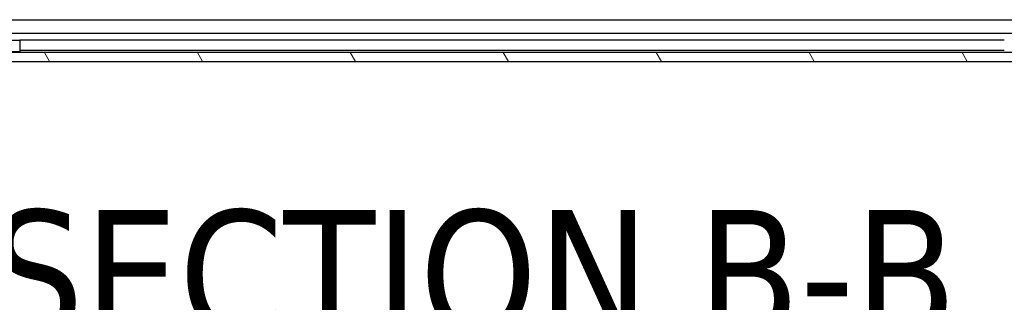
# Model space of a CAD drawing. Header units: millimetres. Extents: x 80 to 2248, y 80 to 1719.
# Tile 32 of 79: x 437 to 634, y 1407 to 1464. Entities that reach past the tile are written whole.
import ezdxf

# ---------------------------------------------------------------- set-up
doc = ezdxf.new("R2010")
doc.units = ezdxf.units.MM
doc.header["$LTSCALE"] = 8.333333
for name, color, linetype, lineweight in [('Hatch (ANSI)', 7, 'Continuous', 18), ('Symbol (ANSI)', 7, 'Continuous', 25), ('Visible (ANSI)', 7, 'Continuous', 25)]:
    doc.layers.add(name, color=color, linetype=linetype, lineweight=lineweight)
doc.styles.add('Note Text (ANSI) - 3DA', font='tahoma.ttf')

msp = doc.modelspace()

# ---------------------------------------------------------------- hatches: boundary and pattern name
at = {"layer": 'Hatch (ANSI)'}
h = msp.add_hatch(dxfattribs=at)
h.set_pattern_fill('ANSI31', color=256, scale=211.666667, angle=75, style=0)
h.set_pattern_definition([(120, (0, 0), (-22.9136, -13.22917), [])])
h.paths.add_polyline_path([(331.6759, 1457.0036), (331.6759, 1455.2002), (739.1173, 1455.2002), (739.1173, 1457.0036)])

# ---------------------------------------------------------------- linework, layer by layer
at = {"layer": 'Visible (ANSI)'}
for p, q in [((435.0222, 1463.5528), (635.7707, 1463.5528)), ((435.219, 1460.8461), (636.0038, 1460.8461)), ((430.5431, 1459.4602), (437.0431, 1459.4602)), ((437.0431, 1459.4602), (437.0431, 1457.1602)), ((633.7431, 1459.4422), (437.0431, 1459.4422)), ((739.1173, 1457.0036), (331.6759, 1457.0036)), ((437.0431, 1457.1602), (430.5431, 1457.1602)), ((635.7014, 1457.0292), (435.219, 1457.0292)), ((633.7431, 1457.4102), (437.0431, 1457.4102)), ((331.6759, 1455.2002), (739.1173, 1455.2002))]:
    msp.add_line(p, q, dxfattribs=at)

# ---------------------------------------------------------------- texts
at = {"layer": 'Symbol (ANSI)', "insert": (430.8644, 1399.6748), "char_height": 25.4, "attachment_point": 7, "style": 'Note Text (ANSI) - 3DA'}
msp.add_mtext('SECTION B-B', dxfattribs=at)

doc.saveas('drawing.dxf')
